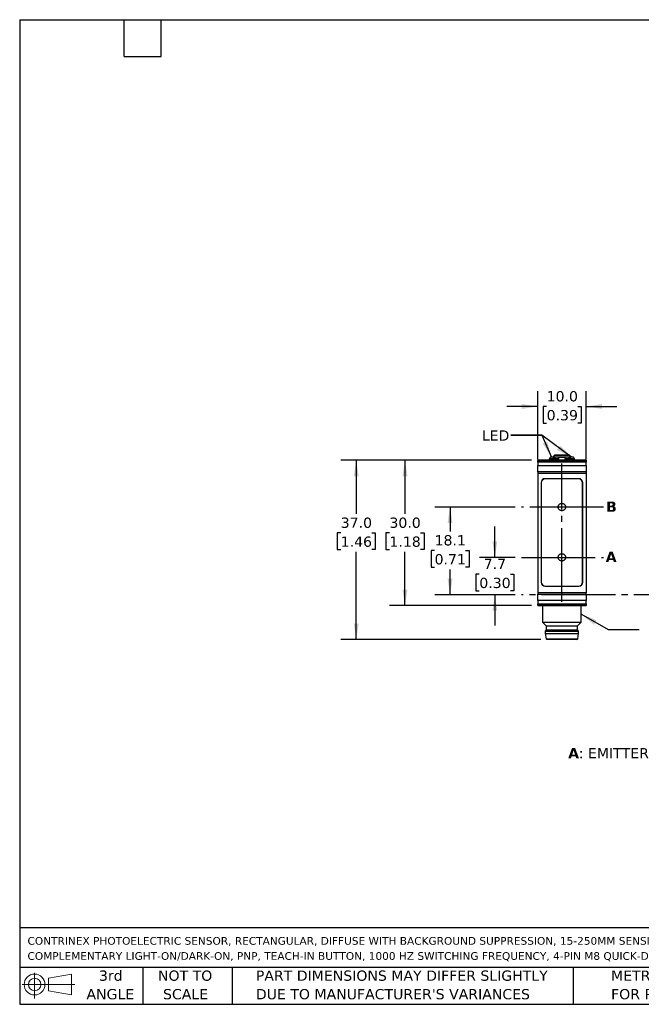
# Model space of a CAD drawing. Header units: millimetres. Extents: x 6 to 273, y 6 to 210.
# Tile 1 of 4: x 6 to 135, y 6 to 210. Entities that reach past the tile are written whole.
import ezdxf

# ---------------------------------------------------------------- set-up
doc = ezdxf.new("R2010")
doc.units = ezdxf.units.MM
doc.linetypes.add('SLD-Center', pattern=[19.05, 15.24, -1.27, 1.27, -1.27])
doc.linetypes.add('SLD-Solid', pattern=[0])
doc.layers.add('CENTER', color=40, linetype='SLD-Center')
doc.layers.add('DIMENSIONS', color=140, linetype='SLD-Solid', lineweight=25)
doc.layers.add('TEXT', color=140, linetype='SLD-Solid', lineweight=25)
doc.styles.add('SLDTEXTSTYLE0', font='VERDANAB.TTF')
doc.styles.add('SLDTEXTSTYLE1', font='VERDANA.TTF')
doc.styles.get("Standard").update_dxf_attribs({"font": 'VERDANA.TTF'})
doc.dimstyles.new('SLDDIMSTYLE0', dxfattribs={"dimtxt": 2.158008, "dimasz": 3.302, "dimexe": 0, "dimexo": 0.0625, "dimgap": 0.539502, "dimtad": 0, "dimtih": 1, "dimtoh": 1, "dimrnd": 1e-09, "dimzin": 12, "dimdsep": 46, "dimtxsty": 'SLDTEXTSTYLE1', "dimsah": 1, "dimcen": 0.09, "dimadec": 0, "dimazin": 3, "dimtfac": 1, "dimtmove": 0, "dimatfit": 0, "dimfxl": 0, "dimfrac": 2, "dimtolj": 1, "dimtzin": 12, "dimarcsym": 0})
doc.dimstyles.new('SLDDIMSTYLE1', dxfattribs={"dimtxt": 2.158008, "dimasz": 3.302, "dimexe": 0, "dimexo": 0.0625, "dimgap": 0.539502, "dimtad": 0, "dimtih": 1, "dimtoh": 1, "dimrnd": 1e-09, "dimzin": 12, "dimdsep": 46, "dimtxsty": 'SLDTEXTSTYLE1', "dimsah": 1, "dimcen": 0.09, "dimadec": 0, "dimazin": 3, "dimtfac": 1, "dimtofl": 0, "dimtmove": 0, "dimatfit": 3, "dimfxl": 0, "dimfrac": 2, "dimtolj": 1, "dimtzin": 12, "dimarcsym": 0})
doc.dimstyles.new('SLDDIMSTYLE2', dxfattribs={"dimtxt": 2.158008, "dimasz": 3.302, "dimexe": 0, "dimexo": 0.0625, "dimgap": 0.539502, "dimtad": 0, "dimtih": 1, "dimtoh": 1, "dimrnd": 1e-09, "dimzin": 4, "dimdsep": 46, "dimtxsty": 'SLDTEXTSTYLE1', "dimsah": 1, "dimcen": 0.09, "dimadec": 0, "dimazin": 1, "dimtfac": 1, "dimtmove": 0, "dimatfit": 0, "dimfxl": 0, "dimfrac": 2, "dimtolj": 1, "dimtzin": 12, "dimarcsym": 0})
doc.dimstyles.new('SLDDIMSTYLE3', dxfattribs={"dimtxt": 2.158008, "dimasz": 3.302, "dimexe": 0, "dimexo": 0.0625, "dimgap": 0.539502, "dimtad": 0, "dimtih": 1, "dimtoh": 1, "dimrnd": 1e-09, "dimzin": 4, "dimdsep": 46, "dimtxsty": 'SLDTEXTSTYLE1', "dimsah": 1, "dimcen": 0.09, "dimadec": 0, "dimazin": 1, "dimtfac": 1, "dimtofl": 0, "dimtmove": 0, "dimatfit": 3, "dimfxl": 0, "dimfrac": 2, "dimtolj": 1, "dimtzin": 12, "dimarcsym": 0})
doc.dimstyles.new('SLDDIMSTYLE5', dxfattribs={"dimtxt": 0.18, "dimasz": 3.302, "dimexe": 0, "dimexo": 0.0625, "dimgap": 0, "dimtad": 0, "dimtih": 1, "dimtoh": 1, "dimdec": 0, "dimrnd": 1e-09, "dimzin": 0, "dimdsep": 46, "dimtxsty": 'Standard', "dimsah": 1, "dimcen": 0.09, "dimadec": 0, "dimazin": 0, "dimtfac": 3.302, "dimtdec": 0, "dimtofl": 0, "dimtmove": 0, "dimatfit": 3, "dimfxl": 0, "dimfrac": 2, "dimtolj": 1, "dimtzin": 0, "dimarcsym": 0})

# ---------------------------------------------------------------- blocks, each defined once
blk = doc.blocks.new('Block11')
at = {"color": 7, "linetype": 'SLD-Solid', "lineweight": 18}
for p, q in [((2.59, 5.31), (2.59, 0)), ((5.48, 4.17), (10.18, 5.03)), ((5.48, 1.6), (5.48, 4.17)), ((10.18, 5.03), (10.18, 0.73)), ((0, 2.88), (10.87, 2.88)), ((5.48, 1.6), (10.18, 0.73))]:
    blk.add_line(p, q, dxfattribs=at)
for radius in [2.15, 1.29]:
    blk.add_circle((2.59, 2.88), radius, dxfattribs=at)
blk = doc.blocks.new('Block12')
at = {"color": 7, "linetype": 'Continuous'}
blk.add_blockref('Block11', (0, 0), dxfattribs=at)
blk = doc.blocks.new('SW_NOTE_0')
at = {"layer": 'TEXT', "color": 0, "attachment_point": 1}
for s, insert, char_height, style in [('A', (0, 2.69), 2.12, 'SLDTEXTSTYLE0'), (': EMITTER AXIS      ', (2.19, 2.69), 2.1167, 'SLDTEXTSTYLE1'), ('B', (30.97, 2.69), 2.12, 'SLDTEXTSTYLE0'), (': RECEIVER AXIS', (33.12, 2.69), 2.1167, 'SLDTEXTSTYLE1')]:
    blk.add_mtext(s, dxfattribs=dict(at, insert=insert, char_height=char_height, style=style))
blk = doc.blocks.new('SW_NOTE_0_1')
at = {"layer": 'TEXT', "color": 0, "char_height": 1.5875, "attachment_point": 1, "style": 'SLDTEXTSTYLE1'}
for s, insert in [('CONTRINEX PHOTOELECTRIC SENSOR, RECTANGULAR, DIFFUSE WITH BACKGROUND SUPPRESSION, 15-250MM SENSING DISTANCE, ', (0, 2.02)), ('COMPLEMENTARY LIGHT-ON/DARK-ON, PNP, TEACH-IN BUTTON, 1000 HZ SWITCHING FREQUENCY, 4-PIN M8 QUICK-DISCONNECT.', (0, -1.1))]:
    blk.add_mtext(s, dxfattribs=dict(at, insert=insert))
blk = doc.blocks.new('SW_NOTE_0_4')
at = {"layer": 'TEXT', "color": 0, "char_height": 2.1167, "attachment_point": 1, "style": 'SLDTEXTSTYLE1'}
for s, insert in [('PART DIMENSIONS MAY DIFFER SLIGHTLY ', (0, 2.69)), ("DUE TO MANUFACTURER'S VARIANCES", (0, -1.13))]:
    blk.add_mtext(s, dxfattribs=dict(at, insert=insert))
blk = doc.blocks.new('SW_NOTE_0_5')
at = {"layer": 'TEXT', "color": 0, "char_height": 2.117, "attachment_point": 2, "style": 'SLDTEXTSTYLE1'}
for s, insert in [('NOT TO', (5.26, 2.69)), ('SCALE', (5.35, -1.13))]:
    blk.add_mtext(s, dxfattribs=dict(at, insert=insert))
blk = doc.blocks.new('SW_NOTE_0_6')
at = {"layer": 'TEXT', "color": 0, "char_height": 2.117, "attachment_point": 2, "style": 'SLDTEXTSTYLE1'}
for s, insert in [('3rd', (2.32, 2.69)), ('ANGLE', (2.22, -1.13))]:
    blk.add_mtext(s, dxfattribs=dict(at, insert=insert))
blk = doc.blocks.new('SW_NOTE_0_7')
at = {"layer": 'TEXT', "color": 0, "char_height": 2.1167, "attachment_point": 1, "style": 'SLDTEXTSTYLE1'}
for s, insert in [('METRIC UNITS USED ', (0, 2.69)), ('FOR PART DESIGN', (0, -1.13))]:
    blk.add_mtext(s, dxfattribs=dict(at, insert=insert))
blk = doc.blocks.new('_D')
at = {"layer": 'DIMENSIONS'}
for p, q in [((104.48, 98.58), (104.48, 104.93)), ((108.69, 98.58), (101.3, 98.58)), ((101.27, 95.12), (100.54, 95.12)), ((100.54, 95.12), (100.54, 91.69)), ((107.68, 95.12), (108.41, 95.12)), ((108.41, 95.12), (108.41, 91.69)), ((100.54, 91.69), (101.27, 91.69)), ((108.41, 91.69), (107.68, 91.69)), ((108.69, 90.88), (101.3, 90.88)), ((104.48, 90.88), (104.48, 84.53))]:
    blk.add_line(p, q, dxfattribs=at)
for points in [[(104.48, 98.58), (104.98, 101.88), (103.97, 101.88)], [(104.48, 90.88), (103.97, 87.57), (104.98, 87.57)]]:
    blk.add_solid(points, dxfattribs=at)
at = {"layer": 'DIMENSIONS', "char_height": 2.117, "attachment_point": 1, "style": 'SLDTEXTSTYLE1'}
for s, insert in [('7.7', (102.17, 98.29)), ('0.30', (101.27, 94.38))]:
    blk.add_mtext(s, dxfattribs=dict(at, insert=insert))
blk = doc.blocks.new('_D_1')
at = {"layer": 'DIMENSIONS'}
for p, q in [((108.69, 108.98), (92.06, 108.98)), ((95.23, 108.98), (95.23, 103.92)), ((92.03, 100), (91.3, 100)), ((91.3, 100), (91.3, 96.57)), ((98.44, 100), (99.16, 100)), ((99.16, 100), (99.16, 96.57)), ((91.3, 96.57), (92.03, 96.57)), ((95.23, 90.88), (95.23, 96.09)), ((99.16, 96.57), (98.44, 96.57)), ((108.69, 90.88), (92.06, 90.88))]:
    blk.add_line(p, q, dxfattribs=at)
for points in [[(95.23, 108.98), (94.72, 105.67), (95.74, 105.67)], [(95.23, 90.88), (95.74, 94.18), (94.72, 94.18)]]:
    blk.add_solid(points, dxfattribs=at)
at = {"layer": 'DIMENSIONS', "char_height": 2.117, "attachment_point": 1, "style": 'SLDTEXTSTYLE1'}
for s, insert in [('18.1', (92.03, 103.17)), ('0.71', (92.03, 99.26))]:
    blk.add_mtext(s, dxfattribs=dict(at, insert=insert))
blk = doc.blocks.new('_D_10')
at = {"layer": 'DIMENSIONS'}
for p, q in [((112.05, 118.63), (82.75, 118.63)), ((85.92, 118.63), (85.92, 107.54)), ((82.71, 103.63), (81.99, 103.63)), ((81.99, 103.63), (81.99, 100.2)), ((89.13, 103.63), (89.85, 103.63)), ((89.85, 103.63), (89.85, 100.2)), ((81.99, 100.2), (82.71, 100.2)), ((85.92, 88.63), (85.92, 99.71)), ((89.85, 100.2), (89.13, 100.2)), ((112.05, 88.63), (82.75, 88.63))]:
    blk.add_line(p, q, dxfattribs=at)
for points in [[(85.92, 118.63), (85.41, 115.32), (86.43, 115.32)], [(85.92, 88.63), (86.43, 91.93), (85.41, 91.93)]]:
    blk.add_solid(points, dxfattribs=at)
at = {"layer": 'DIMENSIONS', "char_height": 2.117, "attachment_point": 1, "style": 'SLDTEXTSTYLE1'}
for s, insert in [('30.0', (82.71, 106.8)), ('1.18', (82.71, 102.89))]:
    blk.add_mtext(s, dxfattribs=dict(at, insert=insert))
blk = doc.blocks.new('_D_11')
at = {"layer": 'DIMENSIONS'}
for p, q in [((113.32, 118.81), (113.32, 132.9)), ((123.32, 118.81), (123.32, 132.9)), ((113.32, 129.73), (106.97, 129.73)), ((115.17, 129.73), (114.44, 129.73)), ((114.44, 129.73), (114.44, 126.3)), ((121.58, 129.73), (122.3, 129.73)), ((122.3, 129.73), (122.3, 126.3)), ((123.32, 129.73), (129.67, 129.73)), ((114.44, 126.3), (115.17, 126.3)), ((122.3, 126.3), (121.58, 126.3))]:
    blk.add_line(p, q, dxfattribs=at)
for points in [[(113.32, 129.73), (110.02, 130.24), (110.02, 129.22)], [(123.32, 129.73), (126.63, 129.22), (126.63, 130.24)]]:
    blk.add_solid(points, dxfattribs=at)
at = {"layer": 'DIMENSIONS', "char_height": 2.117, "attachment_point": 1, "style": 'SLDTEXTSTYLE1'}
for s, insert in [('10.0', (115.17, 132.9)), ('0.39', (115.17, 128.99))]:
    blk.add_mtext(s, dxfattribs=dict(at, insert=insert))
blk = doc.blocks.new('_D_12')
at = {"layer": 'DIMENSIONS'}
for p, q in [((112.05, 118.63), (72.68, 118.63)), ((75.85, 118.63), (75.85, 107.54)), ((72.65, 103.63), (71.92, 103.63)), ((71.92, 103.63), (71.92, 100.2)), ((79.06, 103.63), (79.78, 103.63)), ((79.78, 103.63), (79.78, 100.2)), ((71.92, 100.2), (72.65, 100.2)), ((75.85, 81.63), (75.85, 99.71)), ((79.78, 100.2), (79.06, 100.2)), ((113.97, 81.63), (72.68, 81.63))]:
    blk.add_line(p, q, dxfattribs=at)
for points in [[(75.85, 118.63), (75.34, 115.32), (76.36, 115.32)], [(75.85, 81.63), (76.36, 84.93), (75.34, 84.93)]]:
    blk.add_solid(points, dxfattribs=at)
at = {"layer": 'DIMENSIONS', "char_height": 2.117, "attachment_point": 1, "style": 'SLDTEXTSTYLE1'}
for s, insert in [('37.0', (72.65, 106.8)), ('1.46', (72.65, 102.89))]:
    blk.add_mtext(s, dxfattribs=dict(at, insert=insert))

msp = doc.modelspace()

# ---------------------------------------------------------------- linework, layer by layer
for p, q in [((123.324, 118.626), (113.324, 118.626)), ((113.324, 118.626), (113.324, 118.593)), ((113.324, 118.593), (123.324, 118.593)), ((113.324, 118.253), (113.324, 118.593)), ((123.324, 118.253), (113.324, 118.253)), ((113.324, 118.253), (113.324, 117.541)), ((115.747, 118.946), (115.724, 118.901)), ((115.724, 118.901), (115.724, 118.626)), ((117.724, 118.901), (115.724, 118.901)), ((116.534, 119.276), (115.937, 119.276)), ((116.705, 119.626), (116.503, 119.276)), ((116.724, 118.946), (116.534, 119.276)), ((116.912, 119.273), (116.536, 119.273)), ((116.855, 119.173), (116.594, 119.173)), ((119.943, 119.626), (116.705, 119.626)), ((116.914, 119.276), (116.724, 118.946)), ((117.512, 119.276), (116.914, 119.276)), ((119.135, 119.273), (117.514, 119.273)), ((119.072, 119.173), (117.577, 119.173)), ((117.724, 118.901), (117.702, 118.946)), ((117.724, 118.626), (117.724, 118.901)), ((118.947, 118.946), (118.924, 118.901)), ((118.924, 118.901), (118.924, 118.626)), ((120.924, 118.901), (118.924, 118.901)), ((119.734, 119.276), (119.137, 119.276)), ((119.924, 118.946), (119.734, 119.276)), ((120.112, 119.273), (119.736, 119.273)), ((120.055, 119.173), (119.794, 119.173)), ((120.114, 119.276), (119.924, 118.946)), ((120.146, 119.276), (119.943, 119.626)), ((120.712, 119.276), (120.114, 119.276)), ((120.924, 118.901), (120.902, 118.946)), ((120.924, 118.626), (120.924, 118.901)), ((123.324, 118.626), (123.324, 118.593)), ((123.324, 118.593), (123.324, 118.253)), ((123.324, 117.541), (123.324, 118.253)), ((113.324, 117.541), (123.324, 117.541)), ((113.324, 116.251), (113.324, 117.541)), ((123.324, 116.251), (113.324, 116.251)), ((113.324, 116.251), (113.324, 115.996)), ((113.324, 115.996), (123.324, 115.996)), ((113.324, 115.996), (113.324, 91.256)), ((123.324, 117.541), (123.324, 116.251)), ((123.324, 116.251), (123.324, 115.996)), ((123.324, 115.996), (123.324, 91.256)), ((114.024, 114.026), (114.024, 93.426)), ((114.074, 113.976), (114.074, 93.476)), ((121.824, 114.826), (114.824, 114.826)), ((121.774, 114.776), (114.874, 114.776)), ((122.574, 93.476), (122.574, 113.976)), ((122.624, 93.426), (122.624, 114.026)), ((114.824, 92.626), (121.824, 92.626)), ((114.874, 92.676), (121.774, 92.676)), ((123.324, 91.256), (113.324, 91.256)), ((113.324, 91.256), (113.324, 91.001)), ((113.324, 91.001), (123.324, 91.001)), ((113.324, 89.711), (113.324, 91.001)), ((123.324, 89.711), (113.324, 89.711)), ((113.324, 89.711), (113.324, 88.999)), ((123.324, 91.001), (123.324, 91.256)), ((123.324, 91.001), (123.324, 89.711)), ((123.324, 88.999), (123.324, 89.711)), ((113.324, 88.999), (123.324, 88.999)), ((113.324, 88.659), (113.324, 88.999)), ((123.324, 88.659), (113.324, 88.659)), ((113.324, 88.659), (113.324, 88.626)), ((113.324, 88.626), (123.324, 88.626)), ((114.324, 88.626), (114.324, 85.24)), ((122.324, 85.24), (122.324, 88.626)), ((123.324, 88.999), (123.324, 88.659)), ((123.324, 88.659), (123.324, 88.626)), ((114.324, 85.24), (115.074, 84.49)), ((114.324, 85.24), (122.324, 85.24)), ((115.074, 83.626), (114.874, 83.376)), ((114.874, 83.376), (114.874, 82.876)), ((114.874, 83.376), (121.774, 83.376)), ((115.074, 84.49), (115.074, 83.626)), ((115.074, 84.49), (121.574, 84.49)), ((115.074, 83.626), (121.574, 83.626)), ((121.574, 84.49), (122.324, 85.24)), ((121.574, 83.626), (121.574, 84.49)), ((121.774, 83.376), (121.574, 83.626)), ((121.774, 82.876), (121.774, 83.376)), ((114.874, 82.876), (115.047, 81.795)), ((114.874, 82.876), (121.774, 82.876)), ((115.047, 81.795), (121.602, 81.795)), ((121.602, 81.795), (121.774, 82.876))]:
    msp.add_line(p, q)
for centre, radius, start, end in [((116.879, 119.526), 0.2, 90, 150), ((119.77, 119.526), 0.2, 30, 90), ((114.824, 114.026), 0.8, 90, 180), ((114.874, 113.976), 0.8, 90, 180), ((121.774, 113.976), 0.8, 0, 90), ((121.824, 114.026), 0.8, 0, 90), ((114.874, 93.476), 0.8, 180, 270), ((121.774, 93.476), 0.8, 270, 0), ((114.824, 93.426), 0.8, 180, 270), ((121.824, 93.426), 0.8, 270, 0), ((115.244, 81.826), 0.2, 189.06218, 270), ((121.404, 81.826), 0.2, 270, 350.93782)]:
    msp.add_arc(centre, radius, start, end)
for centre, start_param, end_param in [((116.724, 112.326), 0.3927394, 0.4949341), ((116.724, 112.326), 5.7882512, 5.8904459), ((119.924, 112.326), 0.3927394, 0.4949341), ((119.924, 112.326), 5.7882512, 5.8904459)]:
    msp.add_ellipse(centre, major_axis=(0, 7.523), ratio=0.2734697, start_param=start_param, end_param=end_param)
for points in [[(116.879, 119.726), (116.879, 119.726), (117.526, 119.726), (119.122, 119.726), (119.77, 119.726), (119.77, 119.726)], [(121.404, 81.626), (121.404, 81.626), (120.024, 81.626), (116.625, 81.626), (115.244, 81.626), (115.244, 81.626)]]:
    msp.add_open_spline(points, degree=3, knots=[0, 0, 0, 0, 0.5, 0.5, 1, 1, 1, 1])
at = {"layer": 'CENTER'}
for p, q in [((118.324, 89.387), (118.324, 117.955)), ((126.937, 108.976), (109.963, 108.976)), ((109.963, 98.576), (126.937, 98.576)), ((167.482, 90.876), (109.963, 90.876))]:
    msp.add_line(p, q, dxfattribs=at)
for centre in [(118.324, 108.972), (118.324, 98.586)]:
    msp.add_circle(centre, 0.762, dxfattribs=at)
at = {"layer": 'DIMENSIONS'}
msp.add_solid([(116.18, 119.276), (115.285, 122.495), (114.359, 122.077)], dxfattribs=at)
at = {"layer": 'TEXT'}
for p, q in [((6.35, 209.55), (273.05, 209.55)), ((6.35, 209.55), (6.35, 6.35)), ((27.94, 201.93), (27.94, 209.55)), ((35.56, 201.93), (35.56, 209.55)), ((27.94, 201.93), (35.56, 201.93)), ((273.05, 22.126), (6.35, 22.126)), ((273.05, 13.97), (6.35, 13.97)), ((31.75, 13.97), (31.75, 6.35)), ((50.212, 13.97), (50.212, 6.35)), ((120.646, 13.97), (120.646, 6.35)), ((6.35, 6.35), (273.05, 6.35))]:
    msp.add_line(p, q, dxfattribs=at)
at = {"layer": 'TEXT', "flags": 128}
for points in [[(107.797, 123.782), (114.147, 123.782), (116.18, 119.276)], [(134.299, 83.601), (127.949, 83.601), (122.324, 86.851)]]:
    msp.add_lwpolyline(points, dxfattribs=at)
at = {"layer": 'TEXT'}
msp.add_solid([(122.324, 86.851), (124.929, 84.759), (125.438, 85.639)], dxfattribs=at)

# ---------------------------------------------------------------- block references
for name, p in [('SW_NOTE_0', (119.614, 56.542)), ('SW_NOTE_0_1', (7.966, 18.216)), ('Block12', (6.838, 7.554)), ('SW_NOTE_0_6', (22.847, 10.635)), ('SW_NOTE_0_5', (35.257, 10.635)), ('SW_NOTE_0_4', (55.119, 10.635)), ('SW_NOTE_0_7', (128.478, 10.635))]:
    msp.add_blockref(name, p, dxfattribs=at)

# ---------------------------------------------------------------- texts
at = {"layer": 'TEXT', "attachment_point": 1}
for s, insert, char_height, style in [('LED', (101.78, 124.79), 2.1167, 'SLDTEXTSTYLE1'), ('LED', (101.78, 124.79), 2.1167, 'SLDTEXTSTYLE1'), ('B', (127.447, 110.103), 2.117, 'SLDTEXTSTYLE0'), ('A', (127.367, 99.751), 2.117, 'SLDTEXTSTYLE0')]:
    msp.add_mtext(s, dxfattribs=dict(at, insert=insert, char_height=char_height, style=style))

# ---------------------------------------------------------------- dimensions: what is measured, and where the dimension line sits
at = {"layer": 'DIMENSIONS'}
dim = msp.add_linear_dim(base=(123.324, 129.728), p1=(113.324, 117.541), p2=(123.324, 117.541), dimstyle='SLDDIMSTYLE2', dxfattribs=at)
dim.commit()
dim.dimension.update_dxf_attribs({"geometry": '_D_11', "text_midpoint": (118.374, 129.728), "dimtype": 160})
for base, p1, p2, dimstyle, picture, middle in [((75.851, 118.626), (115.244, 81.626), (113.324, 118.626), 'SLDDIMSTYLE3', '_D_12', (75.851, 103.627)), ((85.92, 118.626), (113.324, 88.626), (113.324, 118.626), 'SLDDIMSTYLE3', '_D_10', (85.92, 103.627)), ((95.232, 108.976), (109.963, 90.876), (109.963, 108.976), 'SLDDIMSTYLE1', '_D_1', (95.232, 100.003)), ((104.476, 98.576), (109.963, 90.876), (109.963, 98.576), 'SLDDIMSTYLE0', '_D', (104.476, 95.118))]:
    dim = msp.add_linear_dim(base=base, p1=p1, p2=p2, angle=90, dimstyle=dimstyle, dxfattribs=at)
    dim.commit()
    dim.dimension.update_dxf_attribs({"geometry": picture, "text_midpoint": middle, "dimtype": 160})

# ---------------------------------------------------------------- leaders
at = {"layer": 'TEXT'}
msp.add_leader([(120.323, 119.276), (114.147, 123.782), (107.797, 123.782)], dimstyle='SLDDIMSTYLE5', dxfattribs=at)

doc.saveas('drawing.dxf')
